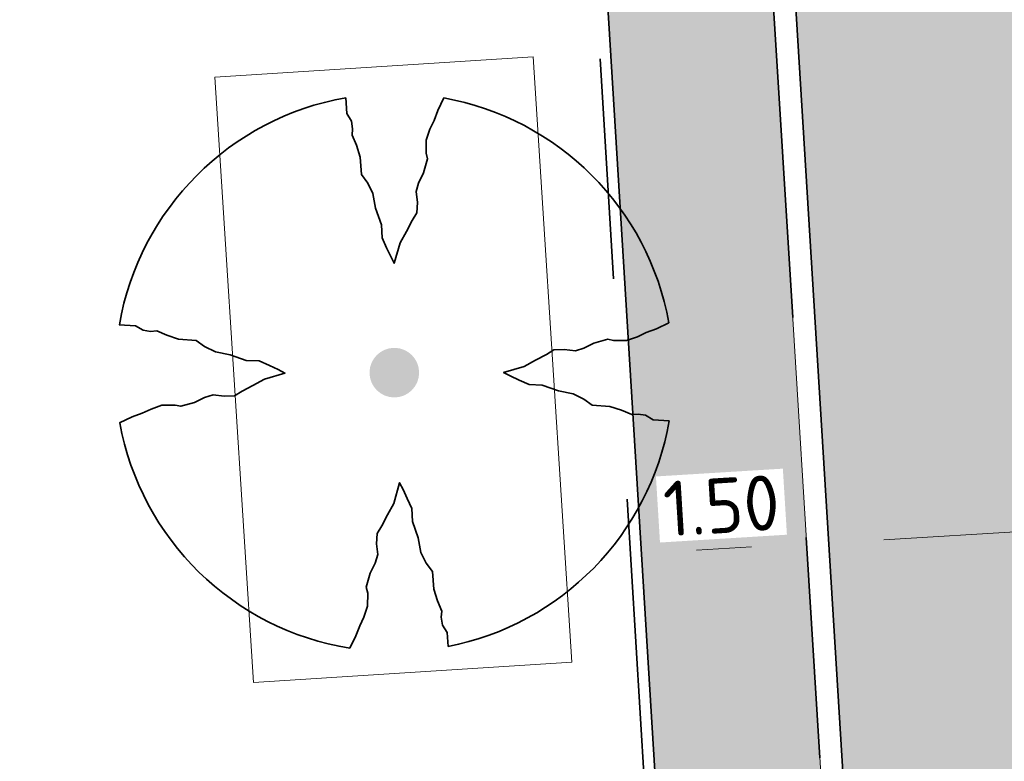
# Model space of a CAD drawing. Header units: metres. Extents: x 162305 to 163132, y 502542 to 502928.
# Tile 168 of 222: x 162615 to 162624, y 502762 to 502769. Entities that reach past the tile are written whole.
import ezdxf

# ---------------------------------------------------------------- set-up
doc = ezdxf.new("R2010")
doc.units = ezdxf.units.M
doc.linetypes.add('VH-OPSLUITBAND-SO', pattern=[10, 4, -2, 2, -2])
doc.linetypes.add('VH-TROTTOIRBAND-SO', pattern=[15, 5, -2, 2, -2, 2, -2])
for name, color, linetype, lineweight, true_color in [('N-BH-VH-VERHARDING_TEGEL-Grijs', 253, 'Continuous', 13, 0x828282), ('N-WE-GR-PLANTGATVERBETERING-A', 92, 'Continuous', 13, 0x00bd00), ('N-WE-VH-KANTOPSLUITING_OPSLUITBAND_100X200-G', 150, 'VH-OPSLUITBAND-SO', 35, 0x007fff), ('N-WE-VH-KANTOPSLUITING_TROTTOIRBAND_180X200-G', 6, 'VH-TROTTOIRBAND-SO', 35, 0xff00ff), ('N01-WE-GR-BOOM-S', 30, 'Continuous', 35, 0xff7f00)]:
    doc.layers.add(name, color=color, linetype=linetype, lineweight=lineweight, true_color=true_color)
for name, color, linetype, lineweight in [('N-WE-GR-GRAS-A-200', 62, 'Continuous', 18), ('N-WE-VH-KANTOPSLUITING_VOORKANTBAND-G', 50, 'Continuous', 35), ('N-WE-VH-OPENVERHARDING_BETONSTRAATSTEEN-A-200', 92, 'Continuous', 18), ('N-WE-VH-OPENVERHARDING_TEGEL-A', 92, 'Continuous', 18), ('X-XX-AL-M', 7, 'Continuous', 18)]:
    doc.layers.add(name, color=color, linetype=linetype, lineweight=lineweight)
doc.layers.add('X-XX-AL-HULPLIJN 01-G', color=1, linetype='Continuous', lineweight=18, true_color=0xff0000, plot=False)
doc.styles.add('NLCS-ISO-M200-T25', font='NLCS-ISO.ttf', dxfattribs={"height": 0.5})
doc.dimstyles.new('NLCS-M200-T25-PIJL_L2_H2', dxfattribs={"dimscale": 0.2, "dimtxt": 2.5, "dimasz": 2.5, "dimexe": 2, "dimexo": 2, "dimgap": 0.7, "dimtad": 1, "dimzin": 0, "dimdsep": 46, "dimtxsty": 'NLCS-ISO-M200-T25', "dimcen": 0, "dimdle": 2, "dimclrd": 256, "dimclre": 256, "dimclrt": 256, "dimazin": 0, "dimtfac": 1, "dimtdec": 3, "dimtofl": 0, "dimtmove": 0, "dimatfit": 3, "dimfxl": 2, "dimfxlon": 1, "dimtfillclr": 256, "dimtolj": 1, "dimtzin": 0, "dimlwd": -1, "dimlwe": -1, "dimarcsym": 0})

# ---------------------------------------------------------------- blocks, each defined once
blk = doc.blocks.new('*D335')
at = {"layer": 'X-XX-AL-M', "transparency": 16777216}
for p, q in [((162621.0173378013, 502763.888245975), (162621.5163938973, 502763.9189544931)), ((162622.0154499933, 502763.9496630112), (162622.0400168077, 502763.5504181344)), ((162620.5182817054, 502763.8575374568), (162620.5428485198, 502763.4582925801))]:
    blk.add_line(p, q, dxfattribs=at)
for points in [[(162621.012219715, 502763.971421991), (162621.0224558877, 502763.805069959), (162620.5182817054, 502763.8575374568)], [(162621.5112758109, 502764.0021305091), (162621.5215119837, 502763.8357784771), (162622.0154499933, 502763.9496630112)]]:
    blk.add_solid(points, dxfattribs=at)
at = {"layer": 'X-XX-AL-M', "transparency": 16777216, "insert": (162621.2429132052, 502764.2928639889), "char_height": 0.5, "attachment_point": 5, "rotation": 3.5211529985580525, "style": 'NLCS-ISO-M200-T25', "bg_fill": 3, "box_fill_scale": 1.1, "bg_fill_color": 256, "bg_fill_true_color": 13158600, "bg_fill_transparency": 0}
blk.add_mtext('\\A1;1.50', dxfattribs=at)
at = {"layer": 'Defpoints', "color": 0, "transparency": 16777216}
for p in [(162621.9984240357, 502764.2263584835), (162620.5015544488, 502764.1293786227), (162622.0154499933, 502763.9496630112)]:
    blk.add_point(p, dxfattribs=at)
blk = doc.blocks.new('*D336')
at = {"layer": 'Defpoints', "color": 0, "transparency": 16777216}
for p in [(162627.684433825, 502764.6289227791), (162622.1847542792, 502764.4546585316), (162622.2157960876, 502763.9501860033)]:
    blk.add_point(p, dxfattribs=at)
at = {"layer": 'X-XX-AL-M', "transparency": 16777216}
for p, q in [((162627.2063570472, 502764.2572711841), (162622.7148521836, 502763.9808945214)), ((162627.7054131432, 502764.2879797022), (162627.7299799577, 502763.8887348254)), ((162622.2093210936, 502764.0554136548), (162622.2403629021, 502763.5509411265))]:
    blk.add_line(p, q, dxfattribs=at)
for points in [[(162627.2012389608, 502764.3404472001), (162627.2114751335, 502764.1740951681), (162627.7054131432, 502764.2879797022)], [(162622.7097340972, 502764.0640705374), (162622.7199702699, 502763.8977185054), (162622.2157960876, 502763.9501860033)]]:
    blk.add_solid(points, dxfattribs=at)
at = {"layer": 'X-XX-AL-M', "transparency": 16777216, "insert": (162624.9366519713, 502764.5083466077), "char_height": 0.5, "attachment_point": 5, "rotation": 3.5211529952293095, "style": 'NLCS-ISO-M200-T25', "bg_fill": 3, "box_fill_scale": 1.1, "bg_fill_color": 256, "bg_fill_true_color": 13158600, "bg_fill_transparency": 0}
blk.add_mtext('\\A1;5.50', dxfattribs=at)
blk = doc.blocks.new('SGR-BOOM_3E GROOTTE')
h = blk.add_hatch(color=256)
edge = h.paths.add_edge_path()
edge.add_arc((-0.001990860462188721, 0.003386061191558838), 0.15, 0, 360)
at = {"flags": 128}
for points in [[(-0.2956210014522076, 1.665075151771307), (-0.2899960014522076, 1.568887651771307), (-0.2613085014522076, 1.523325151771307), (-0.2545585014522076, 1.477762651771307), (-0.2562460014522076, 1.438950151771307), (-0.2314960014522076, 1.378762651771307), (-0.2084335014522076, 1.306762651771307), (-0.2011210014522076, 1.200450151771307), (-0.1628710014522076, 1.149262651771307), (-0.1324960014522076, 1.086262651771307), (-0.1150585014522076, 0.9973876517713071), (-0.07905850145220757, 0.8978251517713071), (-0.07624600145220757, 0.8190751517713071), (-0.04868350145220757, 0.758325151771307), (-0.02280850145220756, 0.7048876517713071), (-0.003121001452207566, 0.664387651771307), (0.03344149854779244, 0.788137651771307), (0.07169149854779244, 0.8573251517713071), (0.1065664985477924, 0.923700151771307), (0.1341289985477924, 0.969262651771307), (0.1375039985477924, 1.032825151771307), (0.1290664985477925, 1.098637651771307), (0.1442539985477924, 1.149262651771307), (0.1751914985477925, 1.210575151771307), (0.1982539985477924, 1.294950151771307), (0.1903789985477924, 1.329825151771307), (0.1898164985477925, 1.409137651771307), (0.2134414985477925, 1.474950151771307), (0.2387539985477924, 1.527825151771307), (0.2618164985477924, 1.588575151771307), (0.2972539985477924, 1.663950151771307)], [(1.659628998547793, -0.287924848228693), (1.562316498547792, -0.282299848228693), (1.516191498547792, -0.254174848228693), (1.471753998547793, -0.246862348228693), (1.433503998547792, -0.250237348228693), (1.371066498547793, -0.224362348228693), (1.300191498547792, -0.201299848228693), (1.194441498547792, -0.193424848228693), (1.143253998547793, -0.156299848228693), (1.079128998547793, -0.124799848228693), (0.9908164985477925, -0.106799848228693), (0.8923789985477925, -0.07192484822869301), (0.8125039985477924, -0.06911234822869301), (0.7523164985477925, -0.04211234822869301), (0.6988789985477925, -0.01567484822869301), (0.6583789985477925, 0.004575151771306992), (0.7821289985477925, 0.04057515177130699), (0.8513164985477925, 0.07826265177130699), (0.9171289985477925, 0.113700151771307), (0.9621289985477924, 0.141825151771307), (1.025128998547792, 0.144075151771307), (1.092628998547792, 0.135637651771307), (1.143253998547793, 0.151387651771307), (1.204003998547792, 0.181200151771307), (1.288378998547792, 0.205950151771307), (1.323253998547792, 0.198075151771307), (1.402003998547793, 0.197512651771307), (1.468378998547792, 0.220012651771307), (1.521253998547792, 0.247012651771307), (1.582566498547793, 0.268950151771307), (1.658503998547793, 0.304387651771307)], [(-1.664746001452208, 0.292575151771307), (-1.567433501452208, 0.286950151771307), (-1.520746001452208, 0.259387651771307), (-1.475746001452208, 0.252075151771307), (-1.437496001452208, 0.255450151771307), (-1.376746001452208, 0.229575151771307), (-1.305871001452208, 0.206512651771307), (-1.198996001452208, 0.198637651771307), (-1.148933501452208, 0.160950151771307), (-1.083121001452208, 0.128325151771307), (-0.9942460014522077, 0.111450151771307), (-0.8969335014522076, 0.07713765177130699), (-0.8181835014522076, 0.074325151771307), (-0.7568710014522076, 0.04676265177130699), (-0.7039960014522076, 0.02145015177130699), (-0.6629335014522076, 0.0006376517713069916), (-0.7866835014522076, -0.03536234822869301), (-0.8564335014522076, -0.07361234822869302), (-0.9222460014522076, -0.108487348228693), (-0.9678085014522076, -0.136612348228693), (-1.030808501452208, -0.138862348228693), (-1.097183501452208, -0.130987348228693), (-1.148933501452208, -0.146174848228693), (-1.209683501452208, -0.176549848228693), (-1.292933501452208, -0.200174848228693), (-1.327808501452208, -0.192862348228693), (-1.407683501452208, -0.193424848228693), (-1.472933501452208, -0.216487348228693), (-1.525808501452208, -0.241237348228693), (-1.587121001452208, -0.263174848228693), (-1.662496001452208, -0.299737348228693)], [(-0.2703085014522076, -1.662674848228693), (-0.2337460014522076, -1.586737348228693), (-0.2106835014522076, -1.526549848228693), (-0.1864960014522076, -1.473674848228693), (-0.1634335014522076, -1.407299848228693), (-0.1628710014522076, -1.328549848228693), (-0.1713085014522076, -1.292549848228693), (-0.1471210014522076, -1.208737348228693), (-0.1178710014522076, -1.147424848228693), (-0.1021210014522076, -1.096799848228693), (-0.1094335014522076, -1.030424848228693), (-0.1066210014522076, -0.967987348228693), (-0.07849600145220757, -0.9224248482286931), (-0.04305850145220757, -0.856612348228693), (-0.004808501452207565, -0.786862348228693), (0.03006649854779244, -0.662549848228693), (0.05144149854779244, -0.703612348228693), (0.07619149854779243, -0.756487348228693), (0.1037539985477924, -0.817799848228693), (0.1071289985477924, -0.8959873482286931), (0.1420039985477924, -0.9949873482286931), (0.1588789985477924, -1.084424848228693), (0.1903789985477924, -1.147424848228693), (0.2280664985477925, -1.198612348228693), (0.2365039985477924, -1.304924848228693), (0.2595664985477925, -1.376362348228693), (0.2848789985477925, -1.437674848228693), (0.2815039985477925, -1.475362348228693), (0.2893789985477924, -1.522049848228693), (0.3169414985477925, -1.566487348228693), (0.3231289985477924, -1.652549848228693)]]:
    blk.add_lwpolyline(points, dxfattribs=at)
for start, end in [(100.0002194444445, 170.1098166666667), (10.29992500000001, 79.79196666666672), (281.0945583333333, 350.0620888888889), (190.3241250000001, 260.8432527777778)]:
    blk.add_arc((-0.001990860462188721, 0.003386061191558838), 1.687497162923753, start, end)

msp = doc.modelspace()

# ---------------------------------------------------------------- hatches: boundary and pattern name
at = {"layer": 'N-WE-GR-GRAS-A-200'}
h = msp.add_hatch(dxfattribs=at)
h.set_pattern_fill('AGR-GRAS_02-SO', color=256, scale=0.2, style=0, pattern_type=2)
h.set_pattern_definition([(0, (0, 0), (2, 2), [0.5, -1.5]), (0, (1.1, 1.2), (2, 2), [0.5, -1.5]), (90, (0.2, 0.7000000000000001), (-2, 2), [0.5, -1.5]), (90, (1, 1.4), (-2, 2), [0.5, -1.5]), (45, (0.4, 1.4), (0, 2.00000000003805), [0.5, -2.328427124]), (135, (1.1, 0), (-2.00000000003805, 0), [0.5, -2.328427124]), (26.56505119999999, (0.5, 0.6000000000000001), (2.000000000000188, 8.001289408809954e-10), [0.5, -3.972135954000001]), (26.56505119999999, (1.4, 1.6), (2.000000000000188, 8.001289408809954e-10), [0.5, -3.972135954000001]), (63.43494882, (1.4, 0), (1.019972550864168e-10, 2.000000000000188), [0.4999999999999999, -3.972135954]), (63.43494882, (0.5, 0.9), (1.019972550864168e-10, 2.000000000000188), [0.4999999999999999, -3.972135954]), (63.43494882, (1.2, 0.4), (1.019972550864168e-10, 2.000000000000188), [0.4999999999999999, -3.972135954]), (116.5650512, (0, 1.1), (-8.00129740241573e-10, 2.000000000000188), [0.4999999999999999, -3.972135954]), (153.43494882, (0.4, 0.3), (-2.000000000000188, 1.019979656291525e-10), [0.5, -3.972135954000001])])
h.paths.add_polyline_path([(162421.5165590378, 502819.7260517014), (162435.0341480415, 502820.5761715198), (162435.1688183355, 502820.4316233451), (162435.3426501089, 502820.2749681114), (162435.552850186, 502820.1206294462), (162435.8967156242, 502819.9441172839), (162436.2277402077, 502819.8405780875), (162436.6488709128, 502819.7886927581), (162442.0138132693, 502820.0949395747), (162442.1810611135, 502820.2103278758), (162442.3248732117, 502817.9525913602), (162445.007909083, 502818.1234939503), (162446.2444226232, 502817.2507322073), (162443.1915292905, 502817.0609060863), (162443.5109028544, 502811.9245559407), (162442.5054510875, 502811.8576059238), (162442.17, 502817.226), (162424.634, 502816.1300000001), (162424.643, 502815.982), (162424.9671399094, 502810.7714661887), (162422.0807124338, 502810.5898051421)])
edge = h.paths.add_edge_path(flags=16)
edge.add_ellipse((162362.043387, 502852.5697739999), major_axis=(-0.002383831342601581, 0.03742427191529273), ratio=0.9992283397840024, start_angle=0, end_angle=360, ccw=False)
edge = h.paths.add_edge_path(flags=16)
edge.add_ellipse((162362.5847170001, 502843.0740939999), major_axis=(-0.002383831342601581, 0.03742427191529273), ratio=0.9992283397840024, start_angle=0, end_angle=360, ccw=False)
edge = h.paths.add_edge_path(flags=16)
edge.add_ellipse((162361.374981, 502862.4700579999), major_axis=(-0.002383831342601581, 0.03742427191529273), ratio=0.9992283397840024, start_angle=0, end_angle=360, ccw=False)
h.paths.add_polyline_path([(162362.2190213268, 502859.5504481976), (162362.3188333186, 502859.5565773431), (162363.5149332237, 502840.0783135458), (162363.4151212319, 502840.0721844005), (162363.4427023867, 502839.6230304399), (162363.5425143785, 502839.6291595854), (162363.6292576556, 502838.2165615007), (162362.8224999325, 502838.1585549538), (162362.7862460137, 502838.484052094), (162362.7876825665, 502838.4841989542), (162362.7580411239, 502838.7741446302), (162362.163, 502845.4909999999), (162360.89836909, 502866.6763346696), (162361.8778000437, 502866.7387219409), (162362.2912521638, 502860.0057313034), (162362.191440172, 502859.9996021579)])
h.paths.add_polyline_path([(162370.3601271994, 502859.1295107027), (162370.1821962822, 502861.9228857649), (162370.463, 502861.9199999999), (162370.486, 502861.4019999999), (162370.7786257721, 502861.4149999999), (162370.814, 502860.8959999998), (162371.3365986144, 502860.9349999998), (162371.387, 502859.961), (162371.777, 502859.9789999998), (162371.7795167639, 502859.2226011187)])
edge = h.paths.add_edge_path(flags=16)
edge.add_ellipse((162389.543764, 502924.3068979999), major_axis=(-0.002385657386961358, 0.03745293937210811), ratio=0.9992283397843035, start_angle=0, end_angle=360, ccw=False)
edge = h.paths.add_edge_path(flags=16)
edge.add_ellipse((162379.964316, 502923.7109299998), major_axis=(-0.002385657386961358, 0.03745293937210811), ratio=0.9992283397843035, start_angle=0, end_angle=360, ccw=False)
h.paths.add_polyline_path([(162371.042, 502923.0409999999), (162371.029, 502923.5469999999), (162371.0223638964, 502923.6548720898), (162398.1123599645, 502925.3046281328), (162398.1452615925, 502924.7643634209)])
edge = h.paths.add_edge_path(flags=16)
edge.add_ellipse((162472.361153, 502871.472719), major_axis=(-0.002385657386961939, 0.03745293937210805), ratio=0.9992283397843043, start_angle=0, end_angle=360, ccw=False)
edge = h.paths.add_edge_path(flags=16)
edge.add_ellipse((162472.2864730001, 502872.403486), major_axis=(-0.002385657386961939, 0.03745293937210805), ratio=0.9992283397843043, start_angle=0, end_angle=360, ccw=False)
edge = h.paths.add_edge_path(flags=16)
edge.add_ellipse((162481.3114880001, 502872.9735409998), major_axis=(-0.002385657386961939, 0.03745293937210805), ratio=0.9992283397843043, start_angle=0, end_angle=360, ccw=False)
edge = h.paths.add_edge_path(flags=16)
edge.add_ellipse((162481.4002010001, 502872.0775119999), major_axis=(-0.002385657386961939, 0.03745293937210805), ratio=0.9992283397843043, start_angle=0, end_angle=360, ccw=False)
edge = h.paths.add_edge_path(flags=16)
edge.add_ellipse((162491.4805440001, 502873.637313), major_axis=(-0.002385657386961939, 0.03745293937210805), ratio=0.9992283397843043, start_angle=0, end_angle=360, ccw=False)
edge = h.paths.add_edge_path()
edge.add_line((162491.6143036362, 502871.717545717), (162490.495948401, 502871.6572610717))
edge.add_line((162490.495948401, 502871.6572610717), (162490.4911206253, 502871.770458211))
edge.add_line((162490.4911206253, 502871.770458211), (162478.1572766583, 502870.9921482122))
edge.add_line((162478.1572766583, 502870.9921482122), (162470.9743753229, 502870.6049558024))
edge.add_line((162470.9743753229, 502870.6049558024), (162470.8563556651, 502872.5000220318))
edge.add_line((162470.8563556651, 502872.5000220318), (162485.6270000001, 502873.4150000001))
edge.add_line((162485.6270000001, 502873.4150000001), (162493.227, 502873.874))
edge.add_line((162493.227, 502873.874), (162492.8458826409, 502880.3916842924))
edge.add_line((162492.8458826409, 502880.3916842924), (162493.9870089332, 502880.4646632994))
edge.add_line((162493.9870089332, 502880.4646632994), (162494.5185704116, 502871.8740994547))
edge.add_line((162494.5185704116, 502871.8740994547), (162491.6457403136, 502871.7192403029))
edge.add_ellipse((162491.6281880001, 502871.7524060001), major_axis=(-0.002385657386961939, 0.03745293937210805), ratio=0.9992283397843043, start_angle=204.2610710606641, end_angle=514.6215030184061)
h.paths.add_polyline_path([(162503.0755587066, 502855.4427169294), (162503.1753678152, 502855.4488928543), (162503.1815437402, 502855.3490837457), (162507.7228581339, 502855.6300883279), (162508.3250288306, 502845.8984091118), (162508.8258166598, 502845.9293965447), (162509.9220368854, 502845.9962164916), (162508.4797209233, 502869.3054814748), (162502.5611213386, 502868.9392541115), (162502.3616388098, 502868.2951169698), (162502.3731368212, 502866.8913389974)])
h.paths.add_polyline_path([(162538.7342247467, 502870.4526310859), (162538.7367962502, 502870.458550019), (162538.7430412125, 502870.4777147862), (162538.7473811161, 502870.496931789), (162538.7498959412, 502870.5159468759), (162538.7507036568, 502870.5345366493), (162538.7498980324, 502870.5531265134), (162538.7473853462, 502870.5721418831), (162538.7430476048, 502870.5913593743), (162538.7368047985, 502870.6105248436), (162538.7286236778, 502870.6293614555), (162538.7222540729, 502870.6408522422), (162538.7033428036, 502870.9382040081), (162537.9507959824, 502870.8903428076), (162537.9680789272, 502870.6185940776), (162537.964609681, 502870.6106081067), (162537.9583653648, 502870.5914438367), (162537.9540258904, 502870.5722273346), (162537.9515112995, 502870.5532127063), (162537.9507036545, 502870.5346233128), (162537.9515092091, 502870.5160338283), (162537.9540216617, 502870.4970189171), (162537.9583589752, 502870.4778019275), (162537.964601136, 502870.4586369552), (162537.9727813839, 502870.4398007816), (162537.9803143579, 502870.4262100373), (162537.9986571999, 502870.137795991), (162538.7512040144, 502870.1856571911)], flags=16)
edge = h.paths.add_edge_path(flags=16)
edge.add_ellipse((162531.9063522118, 502869.9819825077), major_axis=(-0.2500000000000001, 0), ratio=1, start_angle=-146.51130248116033, end_angle=206.7590416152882, ccw=False)
edge.add_line((162532.1148508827, 502870.1199256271), (162532.1295791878, 502870.0945423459))
edge = h.paths.add_edge_path(flags=16)
edge.add_ellipse((162511.918555, 502869.277477), major_axis=(-0.00238565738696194, 0.03745293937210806), ratio=0.9992283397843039, start_angle=0, end_angle=360, ccw=False)
edge = h.paths.add_edge_path(flags=16)
edge.add_ellipse((162522.496849, 502868.4620289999), major_axis=(-0.00238565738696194, 0.03745293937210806), ratio=0.9992283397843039, start_angle=0, end_angle=360, ccw=False)
edge = h.paths.add_edge_path(flags=16)
edge.add_ellipse((162522.447144, 502869.8904319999), major_axis=(-0.00238565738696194, 0.03745293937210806), ratio=0.9992283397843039, start_angle=0, end_angle=360, ccw=False)
edge = h.paths.add_edge_path(flags=16)
edge.add_ellipse((162532.378619, 502869.05672), major_axis=(-0.00238565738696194, 0.03745293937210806), ratio=0.9992283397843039, start_angle=0, end_angle=360, ccw=False)
edge = h.paths.add_edge_path()
edge.add_line((162511.9016605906, 502867.7473060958), (162510.2102112, 502867.6449842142))
edge.add_line((162510.2102112, 502867.6449842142), (162510.1085309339, 502869.3060766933))
edge.add_line((162510.1085309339, 502869.3060766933), (162538.7403474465, 502871.0777381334))
edge.add_line((162538.7403474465, 502871.0777381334), (162538.8441031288, 502869.3771517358))
edge.add_line((162538.8441031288, 502869.3771517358), (162511.9425193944, 502867.7497777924))
edge.add_ellipse((162511.920191, 502867.7799310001), major_axis=(-0.00238565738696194, 0.03745293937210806), ratio=0.9992283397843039, start_angle=212.895373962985, end_angle=506.7391838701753)
edge = h.paths.add_edge_path(flags=16)
edge.add_ellipse((162554.016631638, 502704.4069191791), major_axis=(-0.2500000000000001, 0), ratio=1, start_angle=-19.78060631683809, end_angle=333.4897362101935, ccw=False)
edge.add_line((162553.7813827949, 502704.4915240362), (162553.7929180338, 502704.5185087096))
edge = h.paths.add_edge_path()
edge.add_ellipse((162551.4431023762, 502714.7606002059), major_axis=(-0.5786424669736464, 0), ratio=1, start_angle=88.32756619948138, end_angle=98.42476321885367)
edge.add_line((162551.5278796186, 502714.1882018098), (162556.303, 502714.513))
edge.add_line((162556.303, 502714.513), (162556.577, 502710.1250000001))
edge.add_line((162556.577, 502710.1250000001), (162556.776, 502710.137))
edge.add_line((162556.776, 502710.137), (162556.8456714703, 502709.2360332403))
edge.add_line((162556.8456714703, 502709.2360332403), (162552.7317102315, 502708.9739843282))
edge.add_line((162552.7317102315, 502708.9739843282), (162552.9859847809, 502704.982074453))
edge.add_line((162552.9859847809, 502704.982074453), (162557.1540978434, 502705.2475726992))
edge.add_line((162557.1540978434, 502705.2475726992), (162557.1710000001, 502705.029))
edge.add_line((162557.1710000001, 502705.029), (162577.095, 502706.273))
edge.add_line((162577.095, 502706.273), (162577.2190000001, 502706.8259999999))
edge.add_line((162577.2190000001, 502706.8259999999), (162577.3048540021, 502705.3783479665))
edge.add_line((162577.3048540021, 502705.3783479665), (162549.7918656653, 502703.6927452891))
edge.add_line((162549.7918656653, 502703.6927452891), (162549.1598177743, 502713.8137040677))
edge.add_line((162549.1598177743, 502713.8137040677), (162549.361875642, 502713.8262496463))
edge.add_line((162549.361875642, 502713.8262496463), (162549.3556780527, 502713.9260674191))
edge.add_line((162549.3556780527, 502713.9260674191), (162550.2635827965, 502713.9824417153))
edge.add_ellipse((162550.2202014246, 502714.6810961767), major_axis=(-0.7000000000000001, 0), ratio=1, start_angle=93.55309047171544, end_angle=128.9931781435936)
edge.add_line((162550.6606609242, 502714.1370415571), (162551.426214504, 502714.1822042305))
edge = h.paths.add_edge_path(flags=16)
edge.add_ellipse((162508.182291, 502708.9626890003), major_axis=(-0.002385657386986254, 0.03745293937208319), ratio=0.9992283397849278, start_angle=0, end_angle=360, ccw=False)
edge = h.paths.add_edge_path(flags=16)
edge.add_ellipse((162498.418432, 502708.1386420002), major_axis=(-0.002385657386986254, 0.03745293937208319), ratio=0.9992283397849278, start_angle=0, end_angle=360, ccw=False)
edge = h.paths.add_edge_path(flags=16)
edge.add_ellipse((162487.92888, 502707.676082), major_axis=(-0.002385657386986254, 0.03745293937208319), ratio=0.9992283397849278, start_angle=0, end_angle=360, ccw=False)
edge = h.paths.add_edge_path(flags=16)
edge.add_ellipse((162478.21442, 502707.1048410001), major_axis=(-0.002385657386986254, 0.03745293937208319), ratio=0.9992283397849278, start_angle=0, end_angle=360, ccw=False)
h.paths.add_polyline_path([(162476.6849999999, 502707.0870000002), (162505.879, 502708.9120000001), (162539.79, 502710.978), (162539.8512384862, 502709.9872224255), (162476.7460532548, 502706.0992192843)])
edge = h.paths.add_edge_path(flags=16)
edge.add_ellipse((162395.834261, 502721.3618740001), major_axis=(-0.002383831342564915, 0.03742427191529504), ratio=0.999228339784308, start_angle=0, end_angle=360, ccw=False)
edge = h.paths.add_edge_path(flags=16)
edge.add_ellipse((162396.470102, 502711.1848960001), major_axis=(-0.002383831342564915, 0.03742427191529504), ratio=0.999228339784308, start_angle=0, end_angle=360, ccw=False)
edge = h.paths.add_edge_path()
edge.add_line((162395.3827017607, 502731.7149209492), (162396.765, 502708.907))
edge.add_line((162396.765, 502708.907), (162397.0362159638, 502704.3002450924))
edge.add_line((162397.0362159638, 502704.3002450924), (162396.2952306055, 502704.2557530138))
edge.add_line((162396.2952306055, 502704.2557530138), (162395.7976409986, 502704.6969723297))
edge.add_line((162395.7976409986, 502704.6969723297), (162394.0179850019, 502733.9348903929))
edge.add_line((162394.0179850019, 502733.9348903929), (162394.9004865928, 502734.9337845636))
edge.add_line((162394.9004865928, 502734.9337845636), (162395.1865293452, 502734.9517658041))
edge.add_line((162395.1865293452, 502734.9517658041), (162395.3786342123, 502731.7820354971))
edge.add_ellipse((162395.364097, 502731.7474740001), major_axis=(-0.002383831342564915, 0.03742427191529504), ratio=0.999228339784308, start_angle=333.5251489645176, end_angle=566.1216927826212)
edge = h.paths.add_edge_path(flags=16)
edge.add_ellipse((162599.331135, 502707.3641609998), major_axis=(-0.002385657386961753, 0.03745293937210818), ratio=0.9992283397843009, start_angle=0, end_angle=360, ccw=False)
edge = h.paths.add_edge_path(flags=16)
edge.add_ellipse((162589.564927, 502706.8229459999), major_axis=(-0.002385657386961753, 0.03745293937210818), ratio=0.9992283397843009, start_angle=0, end_angle=360, ccw=False)
edge = h.paths.add_edge_path()
edge.add_ellipse((162583.9606018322, 502706.2395809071), major_axis=(-0.25, 0), ratio=1, start_angle=93.48921757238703, end_angle=273.4892176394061)
edge.add_line((162583.9453866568, 502706.4891174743), (162583.9425624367, 502706.5354361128))
edge.add_line((162583.9425624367, 502706.5354361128), (162608.977, 502708.0619999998))
edge.add_line((162608.977, 502708.0619999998), (162609.0222481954, 502707.3215365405))
edge.add_line((162609.0222481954, 502707.3215365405), (162583.9881483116, 502705.7878047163))
edge.add_line((162583.9881483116, 502705.7878047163), (162583.9758170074, 502705.9900443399))
edge = h.paths.add_edge_path(flags=16)
edge.add_ellipse((162616.1438289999, 502666.5185710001), major_axis=(-0.002383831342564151, 0.03742427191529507), ratio=0.9992283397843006, start_angle=0, end_angle=360, ccw=False)
edge = h.paths.add_edge_path(flags=16)
edge.add_ellipse((162615.418174, 502676.4011740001), major_axis=(-0.002383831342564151, 0.03742427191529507), ratio=0.9992283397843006, start_angle=0, end_angle=360, ccw=False)
edge = h.paths.add_edge_path()
edge.add_ellipse((162615.4285143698, 502664.8072041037), major_axis=(-0.25, 0), ratio=1, start_angle=33.48920055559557, end_angle=333.4892346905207)
edge.add_line((162615.2048017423, 502664.9187955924), (162615.1525454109, 502664.9448619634))
edge.add_line((162615.1525454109, 502664.9448619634), (162613.958497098, 502684.041838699))
edge.add_line((162613.958497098, 502684.041838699), (162615.1414976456, 502684.115805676))
edge.add_line((162615.1414976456, 502684.115805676), (162615.159, 502683.7990000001))
edge.add_line((162615.159, 502683.7990000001), (162616.3066053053, 502665.5481842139))
edge.add_line((162616.3066053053, 502665.5481842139), (162616.3033225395, 502665.5336481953))
edge.add_line((162616.3033225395, 502665.5336481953), (162616.3008077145, 502665.514633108))
edge.add_line((162616.3008077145, 502665.514633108), (162616.2999999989, 502665.4960433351))
edge.add_line((162616.2999999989, 502665.4960433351), (162616.3008056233, 502665.4774534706))
edge.add_line((162616.3008056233, 502665.4774534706), (162616.3033183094, 502665.4584381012))
edge.add_line((162616.3033183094, 502665.4584381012), (162616.3076560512, 502665.4392206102))
edge.add_line((162616.3076560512, 502665.4392206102), (162616.3138988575, 502665.4200551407))
edge.add_line((162616.3138988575, 502665.4200551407), (162616.314791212, 502665.4180005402))
edge.add_line((162616.314791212, 502665.4180005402), (162616.722, 502658.942))
edge.add_line((162616.722, 502658.942), (162615.5333526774, 502658.8544320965))
edge.add_line((162615.5333526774, 502658.8544320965), (162615.1717733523, 502664.6373404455))
edge.add_line((162615.1717733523, 502664.6373404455), (162615.2200169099, 502664.6692591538))
h.paths.add_polyline_path([(162613.8066207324, 502655.3830135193), (162613.5983157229, 502658.7118775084), (162613.6383711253, 502658.7148283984), (162613.9336933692, 502653.9916007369), (162582.143659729, 502652.0176703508), (162582.0627495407, 502653.3171170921)])
h.paths.add_polyline_path([(162630.4243863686, 502647.5564365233), (162630.6988101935, 502642.625785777), (162628.400261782, 502642.4938657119), (162627.7770362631, 502642.4580970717), (162627.7860277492, 502642.2775601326), (162603.4329293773, 502640.7654094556), (162603.1143130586, 502645.8967066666), (162602.0771908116, 502645.8411463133), (162602.1052835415, 502645.3920240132), (162602.140627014, 502645.3942347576), (162602.4673671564, 502640.0490361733), (162633.8554516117, 502641.9628847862), (162634.1446303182, 502641.9819357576), (162633.8808725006, 502644.367061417), (162633.7172807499, 502644.9995907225), (162633.3784737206, 502645.7268571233), (162632.876258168, 502646.363503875), (162632.2858631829, 502646.8539192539), (162631.6236958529, 502647.2106270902)])
edge = h.paths.add_edge_path(flags=16)
edge.add_ellipse((162567.844551, 502652.1996749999), major_axis=(-0.002385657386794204, 0.03745293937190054), ratio=0.9992283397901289, start_angle=0, end_angle=360, ccw=False)
edge = h.paths.add_edge_path()
edge.add_line((162548.0456737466, 502650.7682154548), (162548.0302749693, 502651.0150177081))
edge.add_line((162548.0302749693, 502651.0150177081), (162549.486, 502651.1087671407))
edge.add_line((162549.486, 502651.1087671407), (162549.486, 502650.5171653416))
edge.add_line((162549.486, 502650.5171653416), (162550.286, 502650.5171653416))
edge.add_line((162550.286, 502650.5171653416), (162550.286, 502651.1602875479))
edge.add_line((162550.286, 502651.1602875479), (162558.5596133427, 502651.6931124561))
edge.add_ellipse((162558.586846, 502651.7189099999), major_axis=(-0.002385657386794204, 0.03745293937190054), ratio=0.9992283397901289, start_angle=129.7834060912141, end_angle=230.2967654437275)
edge.add_line((162558.6171626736, 502651.6968186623), (162573.8774278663, 502652.679587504))
edge.add_line((162573.8774278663, 502652.679587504), (162573.9442433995, 502651.6087087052))
edge.add_line((162573.9442433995, 502651.6087087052), (162548.0933813, 502650.003587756))
edge.add_line((162548.0933813, 502650.003587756), (162548.0496484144, 502650.7045118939))
edge.add_ellipse((162548.027968, 502650.7351350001), major_axis=(-0.002385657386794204, 0.03745293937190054), ratio=0.9992283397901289, start_angle=211.6726546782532, end_angle=328.1783617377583)
edge = h.paths.add_edge_path(flags=16)
edge.add_ellipse((162430.664854, 502659.8648859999), major_axis=(-0.002385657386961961, 0.03745293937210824), ratio=0.999228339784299, start_angle=0, end_angle=360, ccw=False)
edge = h.paths.add_edge_path(flags=16)
edge.add_ellipse((162420.419076, 502659.6422339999), major_axis=(-0.002385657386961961, 0.03745293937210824), ratio=0.999228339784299, start_angle=0, end_angle=360, ccw=False)
edge = h.paths.add_edge_path(flags=16)
edge.add_ellipse((162411.255758, 502659.1550639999), major_axis=(-0.002385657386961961, 0.03745293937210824), ratio=0.999228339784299, start_angle=0, end_angle=360, ccw=False)
h.paths.add_polyline_path([(162435.5066193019, 502661.0433013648), (162435.3233302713, 502659.8573135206), (162409.6329158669, 502658.2621252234), (162409.5620526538, 502659.4211363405), (162417.3110000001, 502659.9086496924), (162417.3110000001, 502659.5641653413), (162418.1110000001, 502659.5641653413), (162418.1110000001, 502659.9623525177)])
edge = h.paths.add_edge_path()
edge.add_arc((162406.536, 502665.135), 0.2500000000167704, 314.1360549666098, 386.7590416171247)
edge.add_line((162406.759226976, 502665.2475598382), (162406.7444974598, 502665.27294495))
edge.add_arc((162406.5359999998, 502665.135), 0.2500000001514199, 33.48920055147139, 53.15212306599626)
edge.add_line((162406.685923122, 502665.3350576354), (162405.617, 502682.119))
edge.add_line((162405.617, 502682.119), (162404.587, 502699.361))
edge.add_line((162404.587, 502699.361), (162405.1143578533, 502699.3935952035))
edge.add_line((162405.1143578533, 502699.3935952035), (162407.5658656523, 502659.2976883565))
edge.add_line((162407.5658656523, 502659.2976883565), (162407.0728233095, 502659.2672141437))
edge.add_line((162407.0728233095, 502659.2672141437), (162407.068, 502659.3430000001))
edge.add_line((162407.068, 502659.3430000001), (162407.062, 502659.4299999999))
edge.add_line((162407.062, 502659.4299999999), (162406.7100911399, 502664.9555779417))
h.paths.add_polyline_path([(162384.1750049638, 502626.9891315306), (162385.0461632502, 502626.5921299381), (162372.824584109, 502599.0138271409), (162371.3350000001, 502595.4950000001), (162370.7215316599, 502593.4947695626), (162370.3940593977, 502591.742593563), (162370.27, 502590.8190000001), (162370.22, 502589.0400000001), (162370.38, 502587.0300000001), (162370.565, 502585.909), (162371.415, 502583.295), (162372.1925058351, 502581.7065360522), (162370.9084498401, 502584.3298946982), (162369.965918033, 502586.8058962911), (162369.7468094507, 502588.0398939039), (162369.6159284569, 502589.5431637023), (162369.6091660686, 502591.0279743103), (162369.7646776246, 502592.5846402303), (162370.1565436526, 502594.4288020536), (162370.7452851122, 502596.21519706), (162373.7388263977, 502603.1545829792), (162382.0728048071, 502622.3892297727), (162383.9823001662, 502627.0156439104)])
h.paths.add_polyline_path([(162633.5463762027, 502600.5126540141), (162633.8283551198, 502595.9714000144), (162634.9231162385, 502596.039376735), (162635.3607743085, 502596.0881576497), (162635.8073451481, 502596.2543479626), (162636.1271517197, 502596.4813361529), (162636.3947428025, 502596.7820698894), (162636.6092821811, 502597.1852952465), (162636.6796266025, 502597.5214881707), (162636.6916618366, 502597.8519463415), (162636.4580000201, 502601.6318122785), (162636.458, 502601.6900000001), (162604.9018155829, 502599.7525513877), (162604.8522315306, 502599.7495070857), (162605.1491306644, 502595.6509770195), (162605.3252974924, 502595.0911310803), (162605.5291921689, 502594.7712351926), (162606.0306337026, 502594.3268080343), (162606.4894983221, 502594.1006345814), (162606.9796067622, 502594.0141961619), (162607.3978853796, 502594.0296818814), (162607.3792933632, 502594.3291052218), (162607.4791011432, 502594.3353025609), (162607.1971222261, 502598.8765565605)])
at = {"layer": 'N-WE-VH-OPENVERHARDING_BETONSTRAATSTEEN-A-200', "true_color": 0x333333}
h = msp.add_hatch(dxfattribs=at)
h.set_pattern_fill('AVH-BSS_KEIFORMAAT_KEPER-SO', color=250, scale=0.2, angle=273.5210364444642, pattern_type=2)
h.set_pattern_definition([(318.5210364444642, (0, 0), (0.2964242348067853, 0.01823932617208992), [0.63, -0.21]), (48.52103644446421, (0.1573317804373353, -0.1390924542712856), (0.2964242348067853, 0.0182393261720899), [0.63, -0.21])])
h.paths.add_polyline_path([(162625.2152862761, 502715.2043019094), (162630.7049033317, 502715.5420956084), (162625.7696918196, 502795.7461153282), (162620.2801041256, 502795.4081563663), (162622.5095114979, 502759.1769023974), (162623.4624787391, 502743.6898603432)])
at = {"layer": 'N-WE-VH-OPENVERHARDING_TEGEL-A', "true_color": 0x333333}
h = msp.add_hatch(dxfattribs=at)
h.set_pattern_fill('AVH-TEGEL_300X300_HALFST', color=250, angle=273.0855276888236, pattern_type=2)
h.set_pattern_definition([(273.0855276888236, (0, 0), (0.1659305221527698, -0.2914911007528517), [0.2999999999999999, -0.2999999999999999]), (3.085527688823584, (0, 0), (-0.0161479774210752, 0.2995650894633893), [])])
edge = h.paths.add_edge_path()
edge.add_line((162622.3186604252, 502758.9186139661), (162622.3187024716, 502758.9186165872))
edge.add_arc((162617.5189505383, 502758.8698172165), 4.799999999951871, 0.5825096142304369, 3.520980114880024)
edge.add_line((162622.309889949, 502759.1646045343), (162622.1774462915, 502761.3169980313))
edge.add_line((162622.1774462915, 502761.3169980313), (162622.0776350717, 502761.3108563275))
edge.add_line((162622.0776350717, 502761.3108563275), (162622.0499974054, 502761.7600068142))
edge.add_line((162622.0499974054, 502761.7600068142), (162622.1498086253, 502761.7661485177))
edge.add_line((162622.1498086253, 502761.7661485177), (162621.0145357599, 502780.2159103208))
edge.add_line((162621.0145357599, 502780.2159103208), (162620.9147245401, 502780.2097686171))
edge.add_line((162620.9147245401, 502780.2097686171), (162620.8870868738, 502780.6589191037))
edge.add_line((162620.8870868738, 502780.6589191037), (162620.9868980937, 502780.6650608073))
edge.add_line((162620.9868980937, 502780.6650608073), (162620.1250078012, 502794.6719758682))
edge.add_line((162620.1250078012, 502794.6719758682), (162620.0251965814, 502794.6658341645))
edge.add_line((162620.0251965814, 502794.6658341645), (162619.9975589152, 502795.1149846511))
edge.add_line((162619.9975589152, 502795.1149846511), (162620.097370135, 502795.1211263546))
edge.add_line((162620.097370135, 502795.1211263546), (162620.0804651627, 502795.3958556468))
edge.add_line((162620.0804651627, 502795.3958556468), (162618.5833811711, 502795.3023601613))
edge.add_line((162618.5833811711, 502795.3023601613), (162620.7301555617, 502760.4142928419))
edge.add_line((162620.7301555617, 502760.4142928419), (162620.8244365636, 502758.9256603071))
edge.add_line((162620.8244365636, 502758.9256603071), (162622.3166010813, 502759.018679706))
edge.add_line((162622.3166010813, 502759.018679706), (162622.3186604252, 502758.9186139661))

# ---------------------------------------------------------------- linework, layer by layer
at = {"layer": 'N-BH-VH-VERHARDING_TEGEL-Grijs', "flags": 128}
msp.add_lwpolyline([(162622.309889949, 502759.1646045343, -0.3897568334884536), (162618.2156917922, 502754.1206539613), (162618.2094230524, 502754.2208121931), (162618.2094230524, 502754.2208121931, 0.3742383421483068), (162622.218757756, 502758.9123861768), (162622.218757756, 502758.9123861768), (162622.3186604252, 502758.9186139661), (162622.3166010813, 502759.018679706), (162620.8244365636, 502758.9256603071), (162620.7301555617, 502760.4142928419), (162618.5833811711, 502795.3023601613)], format="xyb", dxfattribs=at)
msp.add_lwpolyline([(162620.1250078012, 502794.6719758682), (162620.9868980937, 502780.6650608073), (162620.8870868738, 502780.6589191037), (162620.9147245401, 502780.2097686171), (162621.0145357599, 502780.2159103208), (162622.1498086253, 502761.7661485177), (162622.0499974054, 502761.7600068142), (162622.0776350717, 502761.3108563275), (162622.1774462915, 502761.3169980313), (162622.309889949, 502759.1646045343)], dxfattribs=at)
at = {"layer": 'N-WE-GR-PLANTGATVERBETERING-A', "flags": 128}
msp.add_lwpolyline([(162616.6504218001, 502768.1780440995), (162619.5366008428, 502768.3618863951), (162619.8862283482, 502762.8730103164), (162617.0000493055, 502762.6891680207), (162616.6504218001, 502768.1780440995)], dxfattribs=at)
at = {"layer": 'N-WE-VH-KANTOPSLUITING_OPSLUITBAND_100X200-G'}
msp.add_line((162617.931036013, 502804.2756628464), (162620.6303492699, 502760.4080710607), dxfattribs=at)
at = {"layer": 'N-WE-VH-KANTOPSLUITING_TROTTOIRBAND_180X200-G'}
msp.add_lwpolyline([(162616.9759437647, 502845.8486428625), (162622.3121202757, 502759.1283586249)], dxfattribs=at)
at = {"layer": 'N-WE-VH-KANTOPSLUITING_VOORKANTBAND-G'}
msp.add_lwpolyline([(162584.4952733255, 502751.7931357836, 0.4142135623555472), (162584.7759476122, 502752.1112897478), (162584.5354530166, 502755.9537710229, -0.4142135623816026), (162585.0032434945, 502756.4840276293), (162598.9759026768, 502757.3585534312, -0.4142135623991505), (162599.5061592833, 502756.8907629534), (162599.7466538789, 502753.0482816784, 0.4142135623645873), (162600.0648078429, 502752.7676073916), (162602.2604679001, 502752.9050301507, 0.4142135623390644), (162602.5411420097, 502753.2231842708), (162602.3006475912, 502757.0656653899, -0.4142135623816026), (162602.7684380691, 502757.5959219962), (162616.7410972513, 502758.4704477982, -0.4142135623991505), (162617.2713538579, 502758.0026573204), (162617.5118484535, 502754.1601760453, 0.4142135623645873), (162617.8300024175, 502753.8795017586, 0.4141082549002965), (162622.5095114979, 502759.1769023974), (162617.1755662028, 502845.8609262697, 0.4142135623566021)], format="xyb", dxfattribs=at)
msp.add_lwpolyline([(162584.3975062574, 502758.1493675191), (162581.7020593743, 502802.0286213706), (162618.0308442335, 502804.2818532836), (162620.7301555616, 502760.4142928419), (162584.3974739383, 502758.1493655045)], dxfattribs=at)
at = {"layer": 'X-XX-AL-HULPLIJN 01-G', "flags": 128}
msp.add_lwpolyline([(162625.2152862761, 502715.2043019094), (162630.7049033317, 502715.5420956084), (162625.7696918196, 502795.7461153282), (162620.2801041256, 502795.4081563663), (162622.5095114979, 502759.1769023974), (162623.4624787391, 502743.6898603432)], close=True, dxfattribs=at)

# ---------------------------------------------------------------- next in the draw order: dimensions: what is measured, and where the dimension line sits
at = {"layer": 'X-XX-AL-M'}
for base, p1, p2, angle, picture, middle in [((162622.2157960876, 502763.9501860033), (162627.684433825, 502764.6289227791), (162622.1847542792, 502764.4546585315), 3.521152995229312, '*D336', (162624.9366519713, 502764.5083466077)), ((162622.0154499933, 502763.9496630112), (162620.5015544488, 502764.1293786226), (162621.9984240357, 502764.2263584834), 183.5211529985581, '*D335', (162621.2429132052, 502764.2928639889))]:
    dim = msp.add_linear_dim(base=base, p1=p1, p2=p2, angle=angle, dimstyle='NLCS-M200-T25-PIJL_L2_H2', override={"dimtfill": 1}, dxfattribs=at)
    dim.commit()
    dim.dimension.update_dxf_attribs({"geometry": picture, "text_midpoint": middle})

# ---------------------------------------------------------------- next in the draw order: block references
at = {"layer": 'N01-WE-GR-BOOM-S', "xscale": 1.5, "yscale": 1.5}
msp.add_blockref('SGR-BOOM_3E GROOTTE', (162618.2795919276, 502765.4930682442), dxfattribs=at)

doc.saveas('drawing.dxf')
